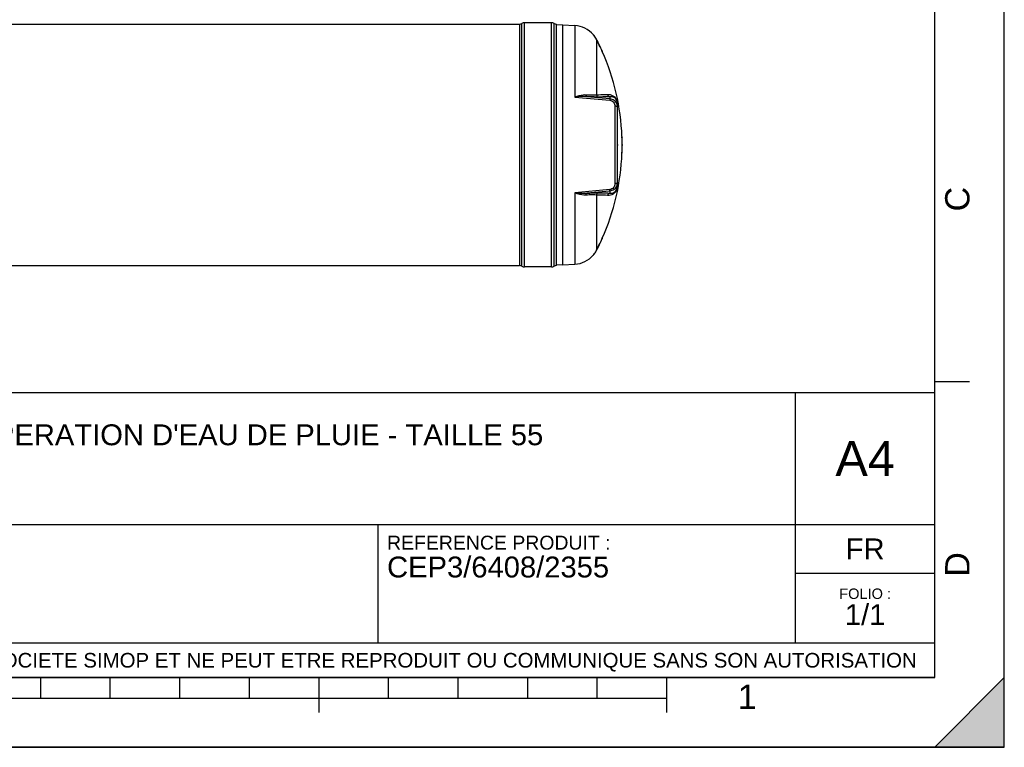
# Model space of a CAD drawing. Header units: millimetres. Extents: x 0 to 297, y 0 to 210.
# Tile 19 of 35: x 155 to 297, y 0 to 105. Entities that reach past the tile are written whole.
import ezdxf

# ---------------------------------------------------------------- set-up
doc = ezdxf.new("R2010")
doc.units = ezdxf.units.MM
doc.header["$LTSCALE"] = 16.335
doc.layers.get('0').update_dxf_attribs({"linetype": 'CONTINUOUS'})
doc.layers.add('08_SURFACES', color=7, linetype='CONTINUOUS')
doc.styles.get("Standard").update_dxf_attribs({"font": 'arial.ttf'})
doc.styles.add('TEXTSTYLE_2', font='arial.ttf')

# ---------------------------------------------------------------- blocks, each defined once
blk = doc.blocks.new('MARGEA4_BL0', base_point=(148.51, 105.01))
at = {"color": 7, "linetype": 'Continuous'}
for p, q in [((297.01, 0.01), (297.01, 210.01)), ((297.01, 0.01), (297.01, 210.01)), ((287.01, 10.01), (287.01, 200.01)), ((292.01, 52.51), (287.01, 52.51)), ((287.01, 10.01), (10.01, 10.01)), ((158.51, 7.01), (158.51, 10.01)), ((168.51, 7.01), (168.51, 10.01)), ((178.51, 7.01), (178.51, 10.01)), ((188.51, 7.01), (188.51, 10.01)), ((198.51, 5.01), (198.51, 10.01)), ((208.51, 7.01), (208.51, 10.01)), ((218.51, 7.01), (218.51, 10.01)), ((228.51, 7.01), (228.51, 10.01)), ((238.51, 7.01), (238.51, 10.01)), ((248.51, 5.01), (248.51, 10.01)), ((297.01, 10.01), (287.01, 0.01)), ((297.01, 10.01), (287.01, 0.01)), ((297.01, 0.01), (297.01, 10.01)), ((248.51, 7.01), (48.51, 7.01)), ((297.01, 0.01), (0.01, 0.01)), ((297.01, 0.01), (0.01, 0.01)), ((287.01, 0.01), (297.01, 0.01))]:
    blk.add_line(p, q, dxfattribs=at)
blk.add_solid([(297.01, 10.01), (287.01, 0.01), (297.01, 0.01)], dxfattribs=at)
at = {"color": 2, "linetype": 'Continuous', "style": 'TEXTSTYLE_2', "oblique": 0}
for s, p in [('C', (292.01, 77.01)), ('D', (292.01, 24.51))]:
    blk.add_text(s, height=3.5, rotation=90, dxfattribs=at).set_placement(p)
blk.add_text('1', height=3.5, dxfattribs=at).set_placement((258.71, 5.52))
blk = doc.blocks.new('*T6')
at = {"color": 2, "linetype": 'Continuous'}
for p, q in [((0, 0), (0, 41)), ((0, 41), (190, 41)), ((25, 22), (25, 41)), ((170, 5), (170, 41)), ((190, 0), (190, 41)), ((0, 31.5), (25, 31.5)), ((0, 22), (190, 22)), ((110, 5), (110, 22)), ((170, 15), (190, 15)), ((0, 5), (190, 5)), ((0, 0), (190, 0))]:
    blk.add_line(p, q, dxfattribs=at)
at = {"color": 2, "linetype": 'Continuous', "line_spacing_factor": 0.9}
for s, insert, char_height, width, attachment_point in [('ECHELLE :\\P\\H2.5;3:500', (1.28, 39.4), 2, 28.5204, 1), ("TITRE :\\P\\H3.0;CUVE A RECUPERATION D'EAU DE PLUIE - TAILLE 55", (26.28, 39.4), 2, 214.5056, 1), ('A4', (180, 34), 5, 17.0632, 2), ('REFERENCE PRODUIT :\\P\\H3.0;CEP3/6408/2355', (111.28, 20.4), 2, 64.1338, 1), ('FR', (180, 20), 3, 11.1524, 2), ('FOLIO :  \\P\\H3.0;1/1', (180, 12.81), 1.5, 17.197, 2), ('CE PLAN EST LA PROPRIETE DE LA SOCIETE SIMOP ET NE PEUT ETRE REPRODUIT OU COMMUNIQUE SANS SON AUTORISATION', (95, 3.55), 2.1, 368.8974, 2)]:
    blk.add_mtext(s, dxfattribs=dict(at, insert=insert, char_height=char_height, width=width, attachment_point=attachment_point))

msp = doc.modelspace()

# ---------------------------------------------------------------- linework, layer by layer
at = {"color": 7, "linetype": 'Continuous'}
for p, q in [((297, 0), (297, 210)), ((297.01, 0.01), (297.01, 200.01)), ((27.29, 103.93), (227.32, 103.93)), ((231.91, 104.11), (228.07, 104.11)), ((232.66, 69.22), (232.66, 103.93)), ((233.52, 103.82), (232.66, 103.78)), ((233.52, 103.82), (235.26, 103.73)), ((233.52, 103.82), (233.52, 69.32)), ((241.39, 92.56), (241.39, 80.58)), ((241.39, 86.65), (241.42, 86.65)), ((241.39, 86.5), (241.42, 86.5)), ((241.42, 86.65), (241.42, 86.5)), ((241.32, 80.94), (241.32, 80.58)), ((241.39, 80.57), (241.39, 80.58)), ((232.67, 69.37), (233.52, 69.32)), ((233.52, 69.32), (235.26, 69.41)), ((27.29, 69.22), (227.32, 69.22)), ((231.91, 69.03), (228.07, 69.03)), ((0, 0), (297, 0))]:
    msp.add_line(p, q, dxfattribs=at)
at = {"color": 9, "linetype": 'Continuous'}
for p, q in [((227.32, 103.93), (227.32, 69.22)), ((227.67, 69.13), (227.67, 104.01)), ((228.07, 69.03), (228.07, 104.11)), ((231.91, 69.03), (231.91, 104.11)), ((232.31, 69.13), (232.31, 104.01)), ((235.26, 103.73), (235.26, 93.44)), ((235.26, 93.44), (240.29, 92.99)), ((237.02, 93.51), (240.3, 93.22)), ((240.3, 93.49), (240.3, 93.22)), ((241.04, 92.14), (241.04, 81)), ((241.4, 86.65), (241.4, 92.49)), ((241.4, 80.65), (241.4, 86.5)), ((240.29, 80.15), (235.26, 79.7)), ((235.26, 79.7), (235.26, 69.41)), ((240.3, 79.92), (237.02, 79.63)), ((240.3, 79.92), (240.3, 79.65))]:
    msp.add_line(p, q, dxfattribs=at)
for points in [[(241.4, 92.49), (241.4, 92.5), (241.4, 92.51), (241.4, 92.52), (241.4, 92.52), (241.4, 92.53), (241.4, 92.54), (241.39, 92.55), (241.39, 92.55), (241.39, 92.56)], [(241.4, 80.65), (241.4, 80.64), (241.4, 80.63), (241.4, 80.63), (241.4, 80.62), (241.4, 80.61), (241.4, 80.6), (241.39, 80.6), (241.39, 80.59), (241.39, 80.58)]]:
    msp.add_lwpolyline(points, dxfattribs=at)
at = {"color": 7, "linetype": 'Continuous'}
for centre, radius, start, end in [((227.32, 104.68), 0.75, 270, 298.0725), ((228.07, 103.27), 0.844, 90, 118.0725), ((231.91, 103.27), 0.844, 61.9275, 90), ((232.66, 104.68), 0.75, 241.9275, 270), ((235.07, 99.98), 3.75, 40.0169, 87), ((235.07, 73.16), 3.75, 273, 319.9831), ((227.32, 68.47), 0.75, 61.9275, 90), ((228.07, 69.87), 0.844, 241.9275, 270), ((231.91, 69.87), 0.844, 270, 298.0725), ((232.66, 68.47), 0.75, 90, 118.0725)]:
    msp.add_arc(centre, radius, start, end, dxfattribs=at)
at = {"color": 9, "linetype": 'Continuous'}
for centre, radius, start, end in [((239.31, 92.48), 2.09, 3.5424, 3.7874), ((239.6, 92.49), 1.8, 0.0152, 3.5561), ((239.38, 80.65), 2.02, 359.7858, 0.0012), ((239.53, 80.65), 1.87, 359.3314, 359.7882)]:
    msp.add_arc(centre, radius, start, end, dxfattribs=at)
for points, knots in [([(236.87, 93.74), (236.74, 93.75), (236.19, 93.72), (235.66, 93.57), (235.26, 93.44)], [0, 0, 0, 0, 0.237356, 1, 1, 1, 1]), ([(238.4, 93.74), (238.31, 93.73), (237.8, 93.7), (237.29, 93.72), (236.87, 93.74)], [0, 0, 0, 0, 0.181577, 1, 1, 1, 1]), ([(236.87, 93.74), (236.88, 93.71), (236.9, 93.62), (236.96, 93.52), (237.02, 93.51)], [0, 0, 0, 0, 0.324564, 1, 1, 1, 1]), ([(238.7, 93.44), (238.6, 93.44), (238.04, 93.45), (237.48, 93.48), (237.02, 93.51)], [0, 0, 0, 0, 0.182409, 1, 1, 1, 1]), ([(239.98, 93.78), (239.87, 93.78), (239.34, 93.75), (238.81, 93.74), (238.4, 93.74)], [0, 0, 0, 0, 0.213226, 1, 1, 1, 1]), ([(240.3, 93.49), (240.19, 93.49), (239.65, 93.46), (239.12, 93.45), (238.7, 93.44)], [0, 0, 0, 0, 0.213231, 1, 1, 1, 1]), ([(241.4, 92.61), (241.38, 92.87), (241.24, 93.28), (240.71, 93.71), (240.26, 93.8), (239.98, 93.78)], [0, 0, 0, 0, 0.37859, 0.580324, 1, 1, 1, 1]), ([(241.39, 92.56), (241.39, 92.78), (241.31, 93.13), (240.86, 93.47), (240.52, 93.52), (240.3, 93.49)], [0, 0, 0, 0, 0.400975, 0.593087, 1, 1, 1, 1]), ([(240.3, 93.22), (240.31, 93.2), (240.29, 93.12), (240.29, 93.05), (240.29, 92.99)], [0, 0, 0, 0, 0.292106, 1, 1, 1, 1]), ([(240.29, 92.99), (240.49, 92.98), (240.9, 92.76), (241.04, 92.34), (241.04, 92.14)], [0, 0, 0, 0, 0.508115, 1, 1, 1, 1]), ([(240.3, 93.22), (240.52, 93.21), (240.95, 93.04), (241.22, 92.68), (241.3, 92.48)], [0, 0, 0, 0, 0.503033, 1, 1, 1, 1]), ([(241.36, 92.07), (241.35, 92.08), (241.33, 92.09), (241.3, 92.1), (241.29, 92.1)], [0, 0, 0, 0, 0.459491, 1, 1, 1, 1]), ([(241.39, 92.02), (241.39, 92.03), (241.39, 92.05), (241.37, 92.06), (241.36, 92.07)], [0, 0, 0, 0, 0.432744, 1, 1, 1, 1]), ([(241.04, 81), (241.04, 80.8), (240.9, 80.38), (240.49, 80.17), (240.29, 80.15)], [0, 0, 0, 0, 0.491863, 1, 1, 1, 1]), ([(241.31, 80.68), (241.23, 80.47), (240.95, 80.1), (240.52, 79.94), (240.3, 79.92)], [0, 0, 0, 0, 0.496941, 1, 1, 1, 1]), ([(241.36, 81.07), (241.35, 81.06), (241.33, 81.05), (241.3, 81.04), (241.29, 81.04)], [0, 0, 0, 0, 0.45949, 1, 1, 1, 1]), ([(241.39, 81.12), (241.39, 81.11), (241.39, 81.09), (241.37, 81.08), (241.36, 81.07)], [0, 0, 0, 0, 0.432743, 1, 1, 1, 1]), ([(235.26, 79.7), (235.4, 79.66), (235.92, 79.5), (236.47, 79.38), (236.87, 79.4)], [0, 0, 0, 0, 0.262606, 1, 1, 1, 1]), ([(236.87, 79.4), (236.88, 79.43), (236.9, 79.52), (236.96, 79.62), (237.02, 79.63)], [0, 0, 0, 0, 0.324564, 1, 1, 1, 1]), ([(236.87, 79.4), (237.03, 79.41), (237.54, 79.43), (238.05, 79.44), (238.4, 79.41)], [0, 0, 0, 0, 0.31546, 1, 1, 1, 1]), ([(237.02, 79.63), (237.2, 79.64), (237.75, 79.67), (238.31, 79.7), (238.7, 79.7)], [0, 0, 0, 0, 0.314012, 1, 1, 1, 1]), ([(238.4, 79.41), (238.55, 79.4), (239.08, 79.4), (239.61, 79.38), (239.98, 79.36)], [0, 0, 0, 0, 0.286502, 1, 1, 1, 1]), ([(238.7, 79.7), (238.85, 79.7), (239.39, 79.69), (239.92, 79.67), (240.3, 79.65)], [0, 0, 0, 0, 0.286499, 1, 1, 1, 1]), ([(239.98, 79.36), (240.27, 79.34), (240.73, 79.43), (241.28, 79.91), (241.4, 80.35), (241.4, 80.63)], [0, 0, 0, 0, 0.410737, 0.610102, 1, 1, 1, 1]), ([(240.3, 79.92), (240.31, 79.94), (240.29, 80.02), (240.29, 80.09), (240.29, 80.15)], [0, 0, 0, 0, 0.292106, 1, 1, 1, 1]), ([(240.3, 79.65), (240.52, 79.62), (240.86, 79.67), (241.3, 80.01), (241.39, 80.36), (241.39, 80.57)], [0, 0, 0, 0, 0.407321, 0.599617, 1, 1, 1, 1])]:
    msp.add_open_spline(points, degree=3, knots=knots, dxfattribs=at)
for points in [[(237.02, 93.51), (236.44, 93.55), (235.85, 93.5), (235.26, 93.44)], [(238.4, 93.74), (238.43, 93.6), (238.56, 93.46), (238.7, 93.44)], [(239.98, 93.78), (240.01, 93.64), (240.16, 93.51), (240.3, 93.49)], [(241.29, 92.1), (241.21, 92.13), (241.12, 92.14), (241.04, 92.14)], [(241.3, 92.48), (241.36, 92.33), (241.39, 92.17), (241.39, 92.02)], [(241.29, 81.04), (241.21, 81.01), (241.12, 81), (241.04, 81)], [(241.39, 81.12), (241.39, 80.97), (241.37, 80.82), (241.31, 80.68)], [(235.26, 79.7), (235.85, 79.64), (236.44, 79.59), (237.02, 79.63)], [(238.4, 79.41), (238.43, 79.54), (238.56, 79.68), (238.7, 79.7)], [(239.98, 79.36), (240.01, 79.5), (240.16, 79.63), (240.3, 79.65)]]:
    msp.add_open_spline(points, degree=3, dxfattribs=at)
at = {"layer": '08_SURFACES', "color": 7, "linetype": 'Continuous'}
for p, q in [((237.94, 102.4), (237.96, 102.4)), ((237.94, 102.39), (237.98, 102.35)), ((239.24, 100), (239.21, 100.07)), ((239.22, 100), (239.24, 100)), ((239.24, 100), (239.24, 100)), ((242.06, 87.78), (242.07, 87.7)), ((242.06, 87.77), (242.08, 87.77)), ((242.08, 87.7), (242.08, 87.77)), ((242.08, 86.65), (242.1, 86.65)), ((242.08, 86.5), (242.1, 86.5)), ((242.07, 85.45), (242.06, 85.36)), ((242.07, 85.45), (242.06, 85.37)), ((242.06, 85.37), (242.08, 85.37)), ((242.08, 85.37), (242.08, 85.45)), ((239.19, 73.08), (239.19, 73.07)), ((239.21, 73.11), (239.2, 73.1)), ((239.2, 73.09), (239.19, 73.08)), ((239.21, 73.07), (239.24, 73.15)), ((239.21, 73.12), (239.21, 73.11)), ((239.22, 73.15), (239.24, 73.15)), ((239.24, 73.14), (239.24, 73.15)), ((237.96, 70.75), (237.99, 70.78)), ((237.99, 70.78), (238.02, 70.82)), ((237.94, 70.75), (237.96, 70.75))]:
    msp.add_line(p, q, dxfattribs=at)
at = {"layer": '08_SURFACES', "color": 9, "linetype": 'Continuous'}
for p, q in [((238.02, 102.32), (238, 102.32)), ((238.4, 101.71), (238.4, 93.74)), ((239.21, 100.07), (239.19, 100.07)), ((242.07, 87.7), (242.08, 87.7)), ((242.07, 85.45), (242.08, 85.45)), ((238.4, 79.41), (238.4, 71.43)), ((239.21, 73.07), (239.19, 73.07)), ((238.02, 70.82), (238, 70.82))]:
    msp.add_line(p, q, dxfattribs=at)
at = {"layer": '08_SURFACES', "color": 7, "linetype": 'Continuous'}
for points in [[(239.19, 100.07), (239.19, 100.06), (239.2, 100.05), (239.2, 100.04), (239.21, 100.03)], [(239.22, 100.04), (239.21, 100.06), (239.21, 100.07)], [(239.21, 100.03), (239.22, 100.01), (239.22, 100)], [(239.23, 100.01), (239.23, 100.02), (239.22, 100.03), (239.22, 100.04)], [(239.22, 100), (239.22, 100), (239.22, 100), (239.22, 100)], [(239.24, 100), (239.24, 100), (239.24, 100.01)], [(239.22, 73.14), (239.22, 73.14), (239.22, 73.13), (239.21, 73.12), (239.21, 73.11), (239.2, 73.1), (239.2, 73.09)], [(239.21, 73.07), (239.21, 73.08), (239.22, 73.1), (239.22, 73.11), (239.23, 73.12), (239.23, 73.13)], [(239.22, 73.15), (239.22, 73.15), (239.22, 73.14)], [(239.24, 73.14), (239.24, 73.14), (239.24, 73.14)]]:
    msp.add_lwpolyline(points, dxfattribs=at)
for centre, radius, start, end in [((234.6, 99.61), 4.35, 38.7864, 39.0762), ((235.59, 100.4), 3.08, 38.5461, 38.7821), ((235.06, 99.98), 3.76, 28.6226, 38.5303), ((235.07, 99.99), 3.76, 38.0293, 38.3581), ((235.07, 99.98), 3.76, 37.4854, 38.0293), ((235.07, 99.98), 3.77, 35.8288, 37.4853), ((235.07, 99.98), 3.77, 35.372, 35.8288), ((235.07, 99.98), 3.76, 33.8936, 35.3721), ((235.07, 99.98), 3.76, 33.4997, 33.8936), ((235.07, 99.98), 3.77, 31.8158, 33.4997), ((235.07, 99.98), 3.76, 31.3001, 31.8157), ((235.07, 99.98), 3.77, 29.6328, 31.2999), ((235.07, 99.98), 3.77, 29.1565, 29.6329), ((235.07, 99.98), 3.77, 27.5518, 29.1566), ((235.07, 99.98), 3.75, 27.3719, 28.6136), ((209.16, 86.57), 32.92, 24.2063, 27.3718), ((235.07, 99.99), 3.76, 27.3718, 27.5516), ((209.16, 86.57), 32.94, 24.1946, 27.3718), ((209.16, 86.57), 32.92, 2.0887, 24.0632), ((209.16, 86.57), 32.92, 0.1305, 1.9581), ((209.16, 86.57), 32.92, 358.0419, 359.8695), ((209.16, 86.57), 32.94, 0.1305, 1.9572), ((248.14, 86.57), 6.05, 179.722, 179.9939), ((209.16, 86.57), 32.94, 358.0428, 359.8695), ((209.16, 86.57), 32.92, 335.9368, 357.9113), ((209.16, 86.57), 32.92, 332.6282, 335.7937), ((209.16, 86.57), 32.94, 332.6282, 335.8054), ((235.06, 73.16), 3.76, 321.4697, 331.3774), ((235.07, 73.16), 3.76, 321.6419, 321.9707), ((235.07, 73.16), 3.76, 321.9707, 322.5147), ((235.07, 73.16), 3.77, 322.5148, 324.1711), ((235.07, 73.16), 3.77, 324.1711, 324.6281), ((235.07, 73.16), 3.76, 324.628, 326.1065), ((235.07, 73.16), 3.76, 326.1065, 326.5002), ((235.07, 73.16), 3.77, 326.5003, 328.1843), ((235.07, 73.16), 3.76, 328.1844, 328.6999), ((235.07, 73.16), 3.77, 328.7001, 330.3671), ((235.07, 73.16), 3.77, 330.3671, 330.8436), ((235.07, 73.16), 3.75, 331.3864, 332.6281), ((235.07, 73.16), 3.77, 330.8435, 332.4482), ((235.07, 73.16), 3.76, 332.4483, 332.6282)]:
    msp.add_arc(centre, radius, start, end, dxfattribs=at)
for points, knots in [([(238.02, 102.32), (238.01, 102.34), (238, 102.35), (237.96, 102.4), (237.96, 102.39)], [0, 0, 0, 0, 0.710177, 1, 1, 1, 1]), ([(242.08, 86.65), (242.08, 86.65), (242.09, 86.62), (242.08, 86.61), (242.08, 86.6)], [0, 0, 0, 0, 0.296196, 1, 1, 1, 1]), ([(242.08, 86.57), (242.08, 86.55), (242.09, 86.54), (242.08, 86.5), (242.08, 86.5)], [0, 0, 0, 0, 0.676743, 1, 1, 1, 1]), ([(242.1, 86.57), (242.1, 86.59), (242.11, 86.6), (242.09, 86.65), (242.1, 86.65)], [0, 0, 0, 0, 0.676743, 1, 1, 1, 1]), ([(242.1, 86.5), (242.09, 86.5), (242.11, 86.54), (242.1, 86.55), (242.1, 86.57)], [0, 0, 0, 0, 0.323257, 1, 1, 1, 1]), ([(238, 70.82), (237.99, 70.8), (237.98, 70.8), (237.94, 70.74), (237.94, 70.75)], [0, 0, 0, 0, 0.740396, 1, 1, 1, 1])]:
    msp.add_open_spline(points, degree=3, knots=knots, dxfattribs=at)

# ---------------------------------------------------------------- block references
at = {"color": 2, "linetype": 'Continuous'}
msp.add_blockref('MARGEA4_BL0', (148.51, 105.01), dxfattribs=at)
msp.add_blockref('*T6', (97.01, 10.01))

doc.saveas('drawing.dxf')
